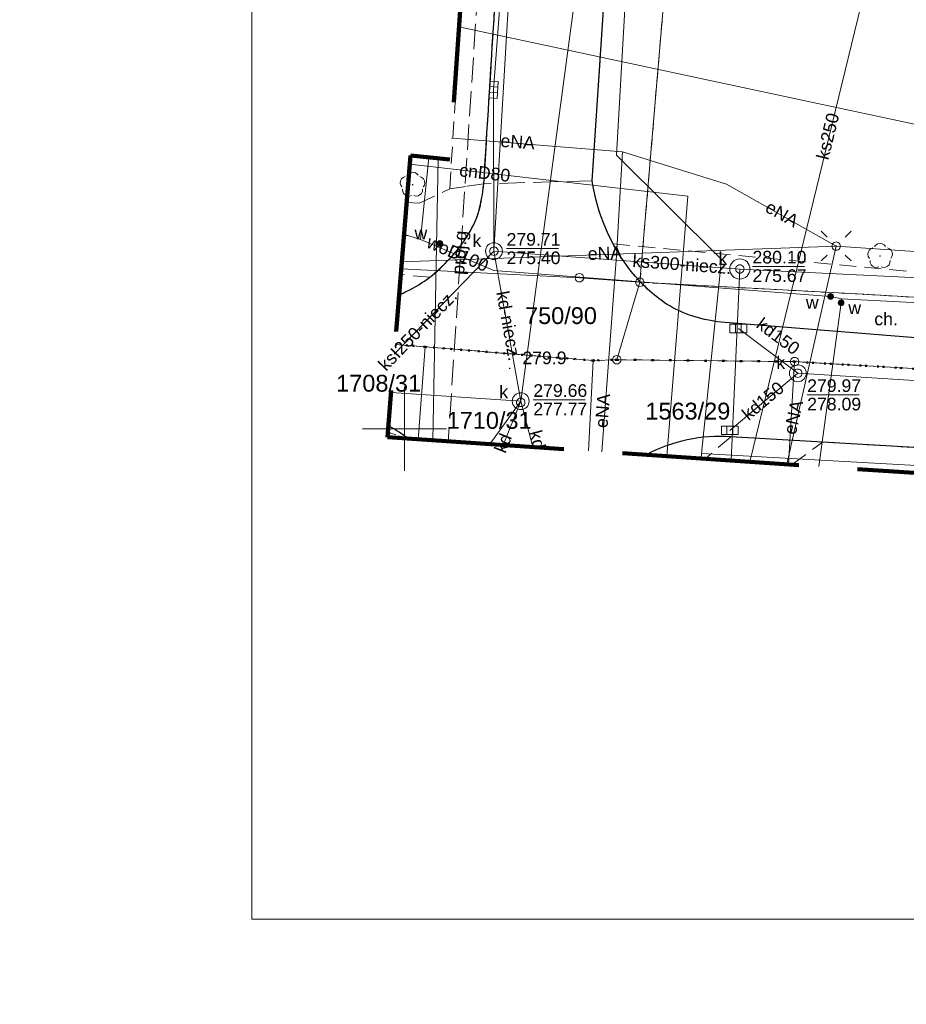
# Model space of a CAD drawing. Extents: x 0 to 6569664, y 0 to 5584502.
# Tile 4 of 64: x 6568227 to 6568280, y 5583916 to 5583974. Entities that reach past the tile are written whole.
import ezdxf
from ezdxf.enums import TextEntityAlignment as Align

# ---------------------------------------------------------------- set-up
doc = ezdxf.new("R2010")
doc.units = 0
doc.header["$PDSIZE"] = 0.75
for name, pattern in [('GAK', [3.5, 2, -0.7, 0.1, -0.7]), ('KROPK2', [1, 0.05, -0.95]), ('PRZER1-1', [1, 0.5, -0.5]), ('PRZER2-1', [1.5, 1, -0.5]), ('PRZER3-1', [2, 1.5, -0.5])]:
    doc.linetypes.add(name, pattern=pattern)
doc.layers.get('0').update_dxf_attribs({"linetype": 'CONTINUOUS'})
doc.layers.get('Defpoints').update_dxf_attribs({"linetype": 'CONTINUOUS'})
for name, color, linetype, lineweight in [('EGDE', 7, 'CONTINUOUS', 18), ('EGDE_O', 7, 'CONTINUOUS', 18), ('EGPG', 7, 'CONTINUOUS', 18), ('GESJAE', 7, 'CONTINUOUS', 50), ('GUPPRZ_O', 7, 'CONTINUOUS', 18), ('OTKC', 7, 'CONTINUOUS', 18), ('OTKC_O', 7, 'CONTINUOUS', 18), ('OTKJ', 7, 'CONTINUOUS', 18), ('OTKK', 7, 'CONTINUOUS', 25), ('OTRN', 7, 'CONTINUOUS', 13), ('OTRN_O', 7, 'CONTINUOUS', 13), ('ramka sekcji', 7, 'CONTINUOUS', 18), ('siec', 7, 'GAK', 70), ('SUEO', 7, 'CONTINUOUS', 18), ('SUPK', 7, 'CONTINUOUS', 18), ('SUPW', 7, 'CONTINUOUS', 18), ('SUPW_O', 7, 'CONTINUOUS', 18), ('zakres', 6, 'PRZER3-1', 106)]:
    doc.layers.add(name, color=color, linetype=linetype, lineweight=lineweight)
for name, color, linetype, lineweight, true_color in [('EGUG', 7, 'CONTINUOUS', 18, 0x008000), ('OTZL', 7, 'CONTINUOUS', 18, 0x008000), ('SUCP', 7, 'CONTINUOUS', 18, 0xd200d2), ('SUCP_O', 7, 'CONTINUOUS', 18, 0xd200d2), ('SUEP', 1, 'CONTINUOUS', 18, 0xff0000), ('SUEP_O', 1, 'CONTINUOUS', 18, 0xff0000), ('SUGP', 7, 'CONTINUOUS', 18, 0xbfbf00), ('SUGP_O', 7, 'CONTINUOUS', 18, 0xbfbf00), ('SUKK', 7, 'CONTINUOUS', 18, 0x803300), ('SUKP', 7, 'CONTINUOUS', 18, 0x803300), ('SUKP_O', 7, 'CONTINUOUS', 18, 0x803300), ('SUWP', 5, 'CONTINUOUS', 18, 0x0000ff), ('SUWP_O', 5, 'CONTINUOUS', 18, 0x0000ff), ('SUWW', 5, 'CONTINUOUS', 18, 0x0000ff), ('SUWW_O', 5, 'CONTINUOUS', 18, 0x0000ff)]:
    doc.layers.add(name, color=color, linetype=linetype, lineweight=lineweight, true_color=true_color)
doc.styles.add('Arial', font='arial.ttf')
doc.styles.add('GEO-INFO', font='arial.ttf')
doc.dimstyles.get("Standard").update_dxf_attribs({"dimtxt": 0.18, "dimasz": 0.18, "dimexe": 0.18, "dimexo": 0.0625, "dimgap": 0.09, "dimtad": 0, "dimtih": 1, "dimtoh": 1, "dimdec": 4, "dimzin": 0, "dimdsep": 46, "dimtxsty": 'Standard', "dimcen": 0.09, "dimadec": 0, "dimazin": 0, "dimtfac": 1, "dimtdec": 4, "dimtofl": 0, "dimtmove": 0, "dimatfit": 3, "dimfxl": 0, "dimtolj": 1, "dimtzin": 0, "dimarcsym": 0})

# ---------------------------------------------------------------- blocks, each defined once
blk = doc.blocks.new('D_GSPRDL1')
blk.add_hatch(color=0).paths.add_polyline_path([(0, -0.045), (0.013906, -0.042798), (0.02645, -0.036406), (0.036406, -0.02645), (0.042798, -0.013906), (0.045, 0), (0.042798, 0.013906), (0.036406, 0.02645), (0.02645, 0.036406), (0.013906, 0.042798), (0, 0.045), (-0.013906, 0.042798), (-0.02645, 0.036406), (-0.036406, 0.02645), (-0.042798, 0.013906), (-0.045, 0), (-0.042798, -0.013906), (-0.036406, -0.02645), (-0.02645, -0.036406), (-0.013906, -0.042798)])
at = {"color": 0}
for points in [[(-0.324277, 0.563333), (-0.240553, 0.662679), (-0.127956, 0.727494), (0, 0.75), (0.127956, 0.727494), (0.240553, 0.662679), (0.324277, 0.563333)], [(-0.635969, -0.134326), (-0.70458, -0.024001), (-0.731429, 0.103115), (-0.713292, 0.231763), (-0.652348, 0.346501), (-0.55591, 0.433559), (-0.435555, 0.482485)], [(0.435555, 0.482485), (0.55591, 0.433559), (0.652348, 0.346501), (0.713292, 0.231763), (0.731429, 0.103115), (0.70458, -0.024001), (0.635969, -0.134326)], [(-0.068773, -0.646351), (-0.194901, -0.677512), (-0.324092, -0.663766), (-0.440839, -0.606763), (-0.531129, -0.513345), (-0.584125, -0.394725), (-0.593465, -0.265141)], [(0.593465, -0.265141), (0.584125, -0.394725), (0.531129, -0.513345), (0.440839, -0.606763), (0.324092, -0.663766), (0.194901, -0.677512), (0.068773, -0.646351)]]:
    blk.add_lwpolyline(points, dxfattribs=at)
blk = doc.blocks.new('D_GSPWPN1')
blk.add_hatch(color=0).paths.add_polyline_path([(-0.045, 0), (-0.043467, -0.011647), (-0.038971, -0.0225), (-0.03182, -0.03182), (-0.0225, -0.038971), (-0.011647, -0.043467), (0, -0.045), (0.011647, -0.043467), (0.0225, -0.038971), (0.03182, -0.03182), (0.038971, -0.0225), (0.043467, -0.011647), (0.045, 0), (0.043467, 0.011647), (0.038971, 0.0225), (0.03182, 0.03182), (0.0225, 0.038971), (0.011647, 0.043467), (0, 0.045), (-0.011647, 0.043467), (-0.0225, 0.038971), (-0.03182, 0.03182), (-0.038971, 0.0225), (-0.043467, 0.011647)])
blk = doc.blocks.new('D_GUPWZA1')
blk.add_hatch(color=0).paths.add_polyline_path([(-0.2, 0), (-0.193185, -0.051764), (-0.173205, -0.1), (-0.141421, -0.141421), (-0.1, -0.173205), (-0.051764, -0.193185), (0, -0.2), (0.051764, -0.193185), (0.1, -0.173205), (0.141421, -0.141421), (0.173205, -0.1), (0.193185, -0.051764), (0.2, 0), (0.193185, 0.051764), (0.173205, 0.1), (0.141421, 0.141421), (0.1, 0.173205), (0.051764, 0.193185), (0, 0.2), (-0.051764, 0.193185), (-0.1, 0.173205), (-0.141421, 0.141421), (-0.173205, 0.1), (-0.193185, 0.051764)])
blk = doc.blocks.new('D_GUPIWZ1_1')
at = {"color": 0}
blk.add_lwpolyline([(0, 0.25), (0.064705, 0.241481), (0.125, 0.216506), (0.176777, 0.176777), (0.216506, 0.125), (0.241481, 0.064705), (0.25, 0), (0.241481, -0.064705), (0.216506, -0.125), (0.176777, -0.176777), (0.125, -0.216506), (0.064705, -0.241481), (0, -0.25), (-0.064705, -0.241481), (-0.125, -0.216506), (-0.176777, -0.176777), (-0.216506, -0.125), (-0.241481, -0.064705), (-0.25, 0), (-0.241481, 0.064705), (-0.216506, 0.125), (-0.176777, 0.176777), (-0.125, 0.216506), (-0.064705, 0.241481)], close=True, dxfattribs=at)
blk = doc.blocks.new('D_GUPKKS1')
at = {"color": 0}
blk.add_lwpolyline([(0.5, -0.25), (-0.5, -0.25), (-0.5, 0.25), (0.5, 0.25)], close=True, dxfattribs=at)
for points in [[(-0.175, -0.25), (-0.175, 0.25)], [(0.175, -0.25), (0.175, 0.25)]]:
    blk.add_lwpolyline(points, dxfattribs=at)
blk = doc.blocks.new('D_GEPPGD1_1')
at = {"color": 0}
blk.add_lwpolyline([(0, 0.25), (0.077254, 0.237764), (0.146946, 0.202254), (0.202254, 0.146946), (0.237764, 0.077254), (0.25, 0), (0.237764, -0.077254), (0.202254, -0.146946), (0.146946, -0.202254), (0.077254, -0.237764), (0, -0.25), (-0.077254, -0.237764), (-0.146946, -0.202254), (-0.202254, -0.146946), (-0.237764, -0.077254), (-0.25, 0), (-0.237764, 0.077254), (-0.202254, 0.146946), (-0.146946, 0.202254), (-0.077254, 0.237764)], close=True, dxfattribs=at)
blk = doc.blocks.new('D_GEPPGD1_2')
blk.add_hatch(color=0).paths.add_polyline_path([(0, -0.045), (0.013906, -0.042798), (0.02645, -0.036406), (0.036406, -0.02645), (0.042798, -0.013906), (0.045, 0), (0.042798, 0.013906), (0.036406, 0.02645), (0.02645, 0.036406), (0.013906, 0.042798), (0, 0.045), (-0.013906, 0.042798), (-0.02645, 0.036406), (-0.036406, 0.02645), (-0.042798, 0.013906), (-0.045, 0), (-0.042798, -0.013906), (-0.036406, -0.02645), (-0.02645, -0.036406), (-0.013906, -0.042798)])
blk = doc.blocks.new('D_GUPELA2')
blk.add_hatch(color=0).paths.add_polyline_path([(-0.001087, 0.044987), (0.011881, 0.043403), (0.021281, 0.03965), (0.030065, 0.033482), (0.038133, 0.023893), (0.043117, 0.012881), (0.044986, 0.001113), (0.044323, -0.007777), (0.040557, -0.019497), (0.033417, -0.030138), (0.024849, -0.037517), (0.013788, -0.042836), (0.002013, -0.044955), (-0.00982, -0.043916), (-0.020466, -0.040077), (-0.029541, -0.033946), (-0.036867, -0.025804), (-0.04187, -0.01649), (-0.04461, -0.005909), (-0.044532, 0.006476), (-0.041285, 0.017903), (-0.034764, 0.028574), (-0.024479, 0.03776), (-0.013449, 0.042943)])
at = {"color": 0}
for points in [[(-0.883883, 0.883883), (-0.53033, 0.53033)], [(0.883883, 0.883883), (0.53033, 0.53033)], [(-0.883883, -0.883883), (-0.53033, -0.53033)], [(0.883883, -0.883883), (0.53033, -0.53033)]]:
    blk.add_lwpolyline(points, dxfattribs=at)
blk = doc.blocks.new('D_GUPELA1')
at = {"color": 0}
blk.add_lwpolyline([(0, 0.25), (0.064705, 0.241481), (0.125, 0.216506), (0.176777, 0.176777), (0.216506, 0.125), (0.241481, 0.064705), (0.25, 0), (0.241481, -0.064705), (0.216506, -0.125), (0.176777, -0.176777), (0.125, -0.216506), (0.064705, -0.241481), (0, -0.25), (-0.064705, -0.241481), (-0.125, -0.216506), (-0.176777, -0.176777), (-0.216506, -0.125), (-0.241481, -0.064705), (-0.25, 0), (-0.241481, 0.064705), (-0.216506, 0.125), (-0.176777, 0.176777), (-0.125, 0.216506), (-0.064705, 0.241481)], close=True, dxfattribs=at)
blk = doc.blocks.new('*D45')
at = {"layer": 'Defpoints', "color": 0}
for p in [(6568647.5, 5584150), (6568650, 5584150), (0, 0)]:
    blk.add_point(p, dxfattribs=at)
at = {"layer": 'ramka sekcji', "color": 0, "lineweight": -2}
blk.add_line((6568649.938, 5584150), (6568647.5, 5584150), dxfattribs=at)
at = {"layer": 'ramka sekcji', "color": 0, "insert": (6568644.106, 5584150), "char_height": 0.75, "attachment_point": 5, "style": 'GEO-INFO'}
blk.add_mtext('\\A1;5584150.0000', dxfattribs=at)
blk = doc.blocks.new('*D46')
at = {"layer": 'Defpoints', "color": 0}
for p in [(6568650, 5584152.5), (6568650, 5584150), (0, 0)]:
    blk.add_point(p, dxfattribs=at)
at = {"layer": 'ramka sekcji', "color": 0, "lineweight": -2}
blk.add_line((6568650, 5584150.062), (6568650, 5584152.5), dxfattribs=at)
at = {"layer": 'ramka sekcji', "color": 0, "insert": (6568650, 5584155.896), "char_height": 0.75, "attachment_point": 5, "rotation": 90, "style": 'GEO-INFO'}
blk.add_mtext('\\A1;6568650.0000', dxfattribs=at)
blk = doc.blocks.new('*D47')
at = {"layer": 'Defpoints', "color": 0}
for p in [(6568250, 5584200), (6568252.5, 5584200), (0, 0)]:
    blk.add_point(p, dxfattribs=at)
at = {"layer": 'ramka sekcji', "color": 0, "lineweight": -2}
blk.add_line((6568250.062, 5584200), (6568252.5, 5584200), dxfattribs=at)
at = {"layer": 'ramka sekcji', "color": 0, "insert": (6568255.894, 5584200), "char_height": 0.75, "attachment_point": 5, "style": 'GEO-INFO'}
blk.add_mtext('\\A1;5584200.0000', dxfattribs=at)
blk = doc.blocks.new('*D48')
at = {"layer": 'Defpoints', "color": 0}
for p in [(6568250, 5584202.5), (6568250, 5584200), (0, 0)]:
    blk.add_point(p, dxfattribs=at)
at = {"layer": 'ramka sekcji', "color": 0, "lineweight": -2}
blk.add_line((6568250, 5584200.062), (6568250, 5584202.5), dxfattribs=at)
at = {"layer": 'ramka sekcji', "color": 0, "insert": (6568250, 5584205.896), "char_height": 0.75, "attachment_point": 5, "rotation": 90, "style": 'GEO-INFO'}
blk.add_mtext('\\A1;6568250.0000', dxfattribs=at)

msp = doc.modelspace()

# ---------------------------------------------------------------- linework, layer by layer
at = {"layer": 'EGDE', "linetype": 'Continuous', "elevation": 10.22}
for points in [[(6568313.01263, 5584273.831), (6568310.11, 5584225.76), (6568304.98, 5584210.19), (6568294.18308, 5584175.87843), (6568288.97096, 5584157.39984), (6568285.97392, 5584140.08989), (6568280.79901, 5584114.07121), (6568278.61678, 5584101.82214), (6568277.46122, 5584095.26675), (6568274.3496, 5584077.53529), (6568271.58328, 5584050.08752), (6568268.42617, 5584011.06381), (6568263.9809, 5583958.70246)], [(6568249.79986, 5583959.50681), (6568260.38712, 5583958.97618), (6568263.9809, 5583958.70246), (6568262.61008, 5583954.10444), (6568261.2106, 5583954.0564), (6568251.21944, 5583954.86774), (6568249.43294, 5583955.01221)], [(6568263.9809, 5583958.70246), (6568260.38712, 5583958.97618), (6568249.79986, 5583959.50681)], [(6568250.80231, 5583949.3752), (6568251.21944, 5583954.86774), (6568249.43294, 5583955.01221)], [(6568250.80231, 5583949.3752), (6568251.21944, 5583954.86774), (6568261.2106, 5583954.0564), (6568260.92788, 5583948.69127)], [(6568260.92788, 5583948.69127), (6568261.2106, 5583954.0564)], [(6568261.2106, 5583954.0564), (6568262.61008, 5583954.10444), (6568273.1723, 5583953.99051), (6568272.80464, 5583947.88906)], [(6568272.80464, 5583947.88906), (6568273.1723, 5583953.99051)], [(6568273.1723, 5583953.99051), (6568292.84874, 5583952.82392), (6568292.46984, 5583946.56078)]]:
    msp.add_lwpolyline(points, dxfattribs=at)
for points in [[(6568295.92847, 5583986.21622), (6568294.32233, 5583957.98331), (6568294.26523, 5583956.9825), (6568277.26098, 5583957.9935), (6568263.9809, 5583958.70246), (6568268.42617, 5584011.06381), (6568271.58328, 5584050.08752), (6568274.3496, 5584077.53529), (6568277.46122, 5584095.26675), (6568302.13672, 5584090.3243), (6568300.13923, 5584056.76596)], [(6568263.9809, 5583958.70246), (6568277.26098, 5583957.9935), (6568294.26523, 5583956.9825), (6568293.66008, 5583952.72437), (6568292.84874, 5583952.82392), (6568273.1723, 5583953.99051), (6568262.61008, 5583954.10444)]]:
    msp.add_lwpolyline(points, close=True, dxfattribs=at)
at = {"layer": 'EGUG', "linetype": 'PRZER1-1', "lineweight": 18, "elevation": 10.08}
for points in [[(6568482.90911, 5583944.55214), (6568370.44353, 5583952.88368), (6568294.32233, 5583957.98331), (6568294.26523, 5583956.9825), (6568277.26098, 5583957.9935), (6568263.9809, 5583958.70246), (6568268.42617, 5584011.06381), (6568271.58328, 5584050.08752), (6568274.3496, 5584077.53529), (6568277.46122, 5584095.26675), (6568302.13672, 5584090.3243), (6568320.72616, 5584086.59352), (6568329.45932, 5584084.84591), (6568374.48985, 5584081.95589), (6568374.92948, 5584088.19204), (6568375.19, 5584092.43), (6568377.65, 5584132.3), (6568371.2, 5584132.71), (6568369.87809, 5584134.81056), (6568369.45834, 5584137.11533), (6568375.25714, 5584238.8479), (6568377.54509, 5584242.89769)], [(6568277.46122, 5584095.26675), (6568274.3496, 5584077.53529), (6568271.58328, 5584050.08752), (6568268.42617, 5584011.06381), (6568263.9809, 5583958.70246), (6568277.26098, 5583957.9935), (6568294.26523, 5583956.9825), (6568294.32233, 5583957.98331), (6568370.44353, 5583952.88368), (6568482.90911, 5583944.55214)], [(6568593.99258, 5583935.5803), (6568581.68298, 5583936.28424), (6568555.7519, 5583937.77022), (6568518.83334, 5583939.77466), (6568501.75009, 5583940.70461), (6568484.61672, 5583941.64391), (6568470.18479, 5583942.48802), (6568455.74272, 5583943.342), (6568440.05974, 5583944.25999), (6568422.02493, 5583945.3077), (6568384.89553, 5583947.37946), (6568347.08402, 5583949.61245), (6568329.64942, 5583950.6479), (6568293.66008, 5583952.72437), (6568292.84874, 5583952.82392), (6568273.1723, 5583953.99051), (6568262.61008, 5583954.10444), (6568261.2106, 5583954.0564), (6568251.21944, 5583954.86774), (6568249.43294, 5583955.01221)], [(6568249.43294, 5583955.01221), (6568251.21944, 5583954.86774), (6568261.2106, 5583954.0564), (6568262.61008, 5583954.10444), (6568273.1723, 5583953.99051), (6568292.84874, 5583952.82392), (6568293.66008, 5583952.72437), (6568329.64942, 5583950.6479), (6568347.08402, 5583949.61245), (6568384.89553, 5583947.37946), (6568422.02493, 5583945.3077), (6568440.05974, 5583944.25999), (6568455.74272, 5583943.342), (6568470.18479, 5583942.48802), (6568484.61672, 5583941.64391), (6568501.75009, 5583940.70461), (6568518.83334, 5583939.77466), (6568555.7519, 5583937.77022), (6568581.68298, 5583936.28424), (6568593.99258, 5583935.5803)], [(6568249.00806, 5583949.80751), (6568250.10718, 5583949.42215)], [(6568250.10718, 5583949.42215), (6568249.00806, 5583949.80751)]]:
    msp.add_lwpolyline(points, dxfattribs=at)
at = {"layer": 'GESJAE', "linetype": 'KROPK2', "lineweight": 50, "elevation": 10.22}
for points in [[(6568593.99258, 5583935.5803), (6568581.68298, 5583936.28424), (6568555.7519, 5583937.77022), (6568518.83334, 5583939.77466), (6568501.75009, 5583940.70461), (6568484.61672, 5583941.64391), (6568470.18479, 5583942.48802), (6568455.74272, 5583943.342), (6568440.05974, 5583944.25999), (6568422.02493, 5583945.3077), (6568384.89553, 5583947.37946), (6568347.08402, 5583949.61245), (6568329.64942, 5583950.6479), (6568293.66008, 5583952.72437), (6568292.84874, 5583952.82392), (6568273.1723, 5583953.99051), (6568262.61008, 5583954.10444), (6568261.2106, 5583954.0564), (6568251.21944, 5583954.86774), (6568249.43294, 5583955.01221)], [(6568249.43294, 5583955.01221), (6568251.21944, 5583954.86774), (6568261.2106, 5583954.0564), (6568262.61008, 5583954.10444), (6568273.1723, 5583953.99051), (6568292.84874, 5583952.82392), (6568293.66008, 5583952.72437), (6568329.64942, 5583950.6479), (6568347.08402, 5583949.61245), (6568384.89553, 5583947.37946), (6568422.02493, 5583945.3077), (6568440.05974, 5583944.25999), (6568455.74272, 5583943.342), (6568470.18479, 5583942.48802), (6568484.61672, 5583941.64391), (6568501.75009, 5583940.70461), (6568518.83334, 5583939.77466), (6568555.7519, 5583937.77022), (6568581.68298, 5583936.28424), (6568593.99258, 5583935.5803)]]:
    msp.add_lwpolyline(points, dxfattribs=at)
at = {"layer": 'GUPPRZ_O', "linetype": 'Continuous', "lineweight": 13, "elevation": 10.8, "flags": 128}
for points in [[(6568256.06, 5583960.70554), (6568259.14, 5583960.70554)], [(6568270.67187, 5583959.6486), (6568273.75187, 5583959.6486)], [(6568273.92038, 5583952.01712), (6568277.00038, 5583952.01712)], [(6568257.65, 5583951.72554), (6568260.73, 5583951.72554)]]:
    msp.add_lwpolyline(points, dxfattribs=at)
at = {"layer": 'OTKC', "linetype": 'PRZER2-1', "lineweight": 18, "elevation": 10.18}
for points in [[(6568255.13861, 5584002.14116, -0.01334206), (6568255.42, 5584001.76, -0.05908629), (6568256.18, 5584000.44, -0.11400646), (6568256.72, 5583997.13), (6568255.79, 5583982), (6568254.8, 5583966.02), (6568254.71, 5583964.55), (6568252.68, 5583964.26), (6568253.82, 5583982.23), (6568255.38, 5583997.6), (6568254.91454, 5583998.82088)], [(6568250.12057, 5583963.43545), (6568250.87656, 5583963.39521), (6568252.68, 5583964.26), (6568254.71, 5583964.55, -0.0165862), (6568254.59, 5583963.76, -0.05399036), (6568254.32, 5583962.62, -0.04959622), (6568253.63, 5583961.29, -0.07109688), (6568251.5, 5583959.01), (6568249.77142, 5583959.15845)]]:
    msp.add_lwpolyline(points, format="xyb", dxfattribs=at)
msp.add_lwpolyline([(6568268.81, 5583956.34, -0.11600079), (6568265.57, 5583957.41, -0.12527979), (6568262.39, 5583960.99), (6568294.32, 5583958.02, -0.17096594), (6568289.71, 5583954.65)], format="xyb", close=True, dxfattribs=at)
msp.add_lwpolyline([(6568273.03048, 5583947.8738), (6568274.83854, 5583949.21025), (6568269.39, 5583949.53), (6568267.84975, 5583948.22373)], dxfattribs=at)
at = {"layer": 'OTKJ', "linetype": 'PRZER3-1', "lineweight": 18, "elevation": 10.18}
msp.add_lwpolyline([(6568273.31, 5584093.29), (6568269.75, 5584068.54), (6568268.21, 5584056.6), (6568265.58, 5584031.75), (6568261.14, 5583964.74), (6568254.71, 5583964.55), (6568254.8, 5583966.02), (6568255.79, 5583982), (6568256.72, 5583997.13, 0.06243338), (6568256.61, 5583998.98, 0.05904139), (6568256.18, 5584000.44, 0.0563499), (6568255.13864, 5584002.14169)], format="xyb", dxfattribs=at)
msp.add_lwpolyline([(6568390.98789, 5583941.71091), (6568361.96, 5583943.6), (6568345.31, 5583944.72), (6568344.62, 5583944.76), (6568343.37, 5583944.84), (6568312.52, 5583946.82), (6568294.95, 5583948.03), (6568274.83854, 5583949.21025), (6568269.39, 5583949.53)], dxfattribs=at)
at = {"layer": 'OTKK', "linetype": 'Continuous', "lineweight": 25, "elevation": 10.18}
for points in [[(6568366.17994, 5583966.25595), (6568362.14, 5583966.51), (6568313.68, 5583969.67), (6568310.89, 5583969.83), (6568296.58, 5583970.72), (6568295.74, 5583961.67, -0.29217785), (6568289.71, 5583954.65), (6568268.81, 5583956.34, -0.11600079), (6568265.57, 5583957.41, -0.07423973), (6568263.46, 5583959.35, -0.12887514), (6568261.14, 5583964.74), (6568265.58, 5584031.75), (6568268.21, 5584056.6), (6568269.75, 5584068.54), (6568273.31, 5584093.29, -0.47390876), (6568276.89, 5584095.36), (6568330.51, 5584084.83)], [(6568249.67183, 5583957.93857, 0.01624603), (6568250.14, 5583958.17, 0.09867863), (6568252.67, 5583960.1, 0.10046338), (6568254.32, 5583962.62, 0.04092811), (6568254.71, 5583964.55, -0.0003626), (6568255.79, 5583982), (6568256.72, 5583997.13, 0.11400646), (6568256.18, 5584000.44, 0.0563499), (6568255.13864, 5584002.14169)], [(6568250.22376, 5583949.41427, 0.04032929), (6568249.12, 5583950.14, 0.00212239), (6568249.03801, 5583950.17439)], [(6568298.05683, 5583946.18341, 0.17333578), (6568294.95, 5583948.03), (6568269.39, 5583949.53, 0.14058133), (6568264.35766, 5583948.4596)]]:
    msp.add_lwpolyline(points, format="xyb", dxfattribs=at)
at = {"layer": 'ramka sekcji'}
for q in [(6568250, 5583952.5), (6568247.5, 5583950), (6568250, 5583947.5), (6568252.5, 5583950)]:
    msp.add_line((6568250, 5583950), q, dxfattribs=at)
at = {"layer": 'siec', "linetype": 'ByBlock', "lineweight": 20}
msp.add_lwpolyline([(6568734.39713, 5584289.91756), (6568240.9245, 5584289.91756), (6568240.9245, 5583920.87902), (6568734.39713, 5583920.87902)], close=True, dxfattribs=at)
at = {"layer": 'SUCP', "linetype": 'Continuous', "lineweight": 18, "elevation": 10.14}
for points in [[(6568284.92015, 5583967.10646), (6568253.2317, 5583973.88449)], [(6568250.30709, 5583965.7203), (6568266.82437, 5583963.82629), (6568265.58658, 5583948.3766)]]:
    msp.add_lwpolyline(points, dxfattribs=at)
at = {"layer": 'SUEP', "linetype": 'Continuous', "lineweight": 18, "elevation": 10.14}
for points in [[(6568256.17146, 5584017.44607), (6568256.4417, 5584017.54991), (6568265.27821, 5584017.09372), (6568264.0933, 5583992.64655), (6568262.58344, 5583966.25504), (6568268.82381, 5583960.05496), (6568267.64219, 5583948.53883)], [(6568252.78523, 5583967.26864), (6568253.0999, 5583967.25294)], [(6568262.95082, 5583966.45979), (6568253.0999, 5583967.25294)], [(6568261.7192, 5583948.63782), (6568262.60028, 5583960.29479), (6568262.95082, 5583966.45979)], [(6568262.95082, 5583966.45979), (6568269.13602, 5583964.53933), (6568275.64401, 5583960.85289)], [(6568275.64401, 5583960.85289), (6568249.8336, 5583959.92012)], [(6568275.64401, 5583960.85289), (6568272.71545, 5583947.89508)], [(6568373.5, 5583954.14), (6568348.4865, 5583955.94402), (6568332.19594, 5583956.98221), (6568302.73068, 5583959.01073), (6568275.64401, 5583960.85289)], [(6568267.64219, 5583948.53883), (6568267.63063, 5583948.23853)], [(6568473.29386, 5583934.34709), (6568473.16984, 5583934.35584), (6568449.33485, 5583936.15886), (6568422.479, 5583938.01297), (6568402.73022, 5583939.35862), (6568381.74001, 5583940.80828), (6568355.01339, 5583942.72407), (6568327.45479, 5583944.78916), (6568298.14637, 5583946.83171), (6568267.64219, 5583948.53883)]]:
    msp.add_lwpolyline(points, dxfattribs=at)
at = {"layer": 'SUGP', "linetype": 'PRZER3-1', "lineweight": 18, "elevation": 10.14}
msp.add_lwpolyline([(6568257.44636, 5584016.26156), (6568255.7306, 5583997.21539), (6568254.34893, 5583976.05089), (6568252.59814, 5583949.2539)], dxfattribs=at)
at = {"layer": 'SUGP', "linetype": 'Continuous', "lineweight": 18, "elevation": 10.14}
msp.add_lwpolyline([(6568251.68896, 5583949.31531), (6568251.99206, 5583966.06624)], dxfattribs=at)
at = {"layer": 'SUKP', "linetype": 'Continuous', "lineweight": 18, "elevation": 10.14}
for points in [[(6568257.98176, 5584005.91885), (6568255.28, 5583970.14), (6568255.31, 5583960.55)], [(6568257.98176, 5584005.91885), (6568255.31, 5583960.55)], [(6568256.90154, 5583951.64498), (6568263.59834, 5584001.56087)], [(6568270.51129, 5583948.04396), (6568280.7, 5583989.84)], [(6568249.38499, 5583954.42476), (6568255.31, 5583960.55)], [(6568255.31, 5583960.55), (6568269.92187, 5583959.49306)], [(6568256.90154, 5583951.64498), (6568255.31, 5583960.55)], [(6568269.40276, 5583948.11884), (6568269.92187, 5583959.49306)], [(6568269.92187, 5583959.49306), (6568314.42, 5583957.33), (6568338.5, 5583955.97), (6568375.87, 5583953.7)], [(6568269.83, 5583955.96), (6568273.36, 5583953.3)], [(6568269.32, 5583949.91), (6568273.36, 5583953.3)], [(6568273.36, 5583953.3), (6568290.63687, 5583952.20966)], [(6568249.19995, 5583952.15818), (6568256.90154, 5583951.64498)], [(6568255.06985, 5583949.08695), (6568256.90154, 5583951.64498)], [(6568255.8615, 5583949.03347), (6568256.90154, 5583951.64498)], [(6568256.90154, 5583951.64498), (6568257.62631, 5583948.91427)]]:
    msp.add_lwpolyline(points, dxfattribs=at)
at = {"layer": 'SUPK', "linetype": 'Continuous', "lineweight": 18, "elevation": 10.14}
for points in [[(6568255.31, 5583960.05, -1), (6568255.31, 5583961.05, -1)], [(6568269.92187, 5583958.89306, -1), (6568269.92187, 5583960.09306, -1)], [(6568273.36, 5583952.8, -1), (6568273.36, 5583953.8, -1)], [(6568256.90154, 5583951.14498, -1), (6568256.90154, 5583952.14498, -1)]]:
    msp.add_lwpolyline(points, format="xyb", close=True, dxfattribs=at)
at = {"layer": 'SUWP', "linetype": 'Continuous', "lineweight": 18, "elevation": 10.14}
for points in [[(6568250.94738, 5583961.24964), (6568251.43756, 5583966.12427)], [(6568249.96191, 5583961.4919), (6568250.19482, 5583961.47751), (6568250.94738, 5583961.24964)], [(6568250.94738, 5583961.24964), (6568255.31129, 5583959.40081)], [(6568255.31129, 5583959.40081), (6568275.31, 5583957.86), (6568275.95446, 5583957.71664), (6568311.65073, 5583955.87641)], [(6568275.95446, 5583957.71664), (6568275.93743, 5583957.48641), (6568274.61607, 5583947.7667)]]:
    msp.add_lwpolyline(points, dxfattribs=at)
at = {"layer": 'zakres', "ltscale": 7}
msp.add_lwpolyline([(6568306.59555, 5584258.01123), (6568299.2612, 5584234.56823), (6568280.6299, 5584172.98146), (6568276.44824, 5584154.31965), (6568267.58948, 5584107.60505), (6568261.88828, 5584068.50066), (6568256.46359, 5584021.7748), (6568252.69909, 5583965.99225), (6568250.34937, 5583966.23815), (6568248.9828, 5583949.49809), (6568593.23088, 5583926.24598), (6568594.73885, 5583944.72564), (6568600.03506, 5583944.48551), (6568601.93947, 5583972.41355), (6568624.21788, 5583971.15638)], dxfattribs=at)

# ---------------------------------------------------------------- block references
at = {"layer": 'EGPG', "linetype": 'Continuous', "lineweight": 18}
for name, p in [('D_GEPPGD1_1', (6568260.38712, 5583958.97618, 10.24)), ('D_GEPPGD1_1', (6568263.9809, 5583958.70246, 10.24)), ('D_GEPPGD1_2', (6568277.26098, 5583957.9935, 10.24)), ('D_GEPPGD1_2', (6568251.21944, 5583954.86774, 10.24)), ('D_GEPPGD1_1', (6568262.61008, 5583954.10444, 10.24)), ('D_GEPPGD1_1', (6568273.1723, 5583953.99051, 10.24)), ('D_GEPPGD1_2', (6568261.2106, 5583954.0564, 10.24))]:
    msp.add_blockref(name, p, dxfattribs=at)
at = {"layer": 'OTRN', "linetype": 'Continuous', "lineweight": 13}
msp.add_blockref('D_GSPWPN1', (6568256.25, 5583953.59, 10.08), dxfattribs=at)
at = {"layer": 'OTZL', "linetype": 'Continuous', "lineweight": 18}
for p in [(6568250.47563, 5583964.49826, 10.12), (6568278.25, 5583960.26, 10.12)]:
    msp.add_blockref('D_GSPRDL1', p, dxfattribs=at)
at = {"layer": 'SUEO', "linetype": 'Continuous', "lineweight": 18}
for name, p in [('D_GUPELA2', (6568275.64401, 5583960.85289, 10.15)), ('D_GUPELA1', (6568275.64401, 5583960.85289, 10.16))]:
    msp.add_blockref(name, p, dxfattribs=at)
at = {"layer": 'SUKK', "linetype": 'Continuous', "lineweight": 18, "rotation": 86.1956932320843}
msp.add_blockref('D_GUPKKS1', (6568255.28, 5583970.14, 10.16), dxfattribs=at)
at = {"layer": 'SUKK', "linetype": 'Continuous', "lineweight": 18}
for p in [(6568269.83, 5583955.96, 10.16), (6568269.32, 5583949.91, 10.16)]:
    msp.add_blockref('D_GUPKKS1', p, dxfattribs=at)
at = {"layer": 'SUPW', "linetype": 'Continuous', "lineweight": 18}
for p in [(6568255.31, 5583960.55, 10.18), (6568269.92187, 5583959.49306, 10.18), (6568273.36, 5583953.3, 10.18), (6568256.9, 5583951.57, 10.18)]:
    msp.add_blockref('D_GUPIWZ1_1', p, dxfattribs=at)
at = {"layer": 'SUWW', "linetype": 'Continuous', "lineweight": 18}
for p in [(6568252.09867, 5583961.00743, 10.16), (6568275.31, 5583957.86, 10.16), (6568275.93743, 5583957.48641, 10.16)]:
    msp.add_blockref('D_GUPWZA1', p, dxfattribs=at)

# ---------------------------------------------------------------- texts
at = {"layer": 'EGDE_O', "linetype": 'Continuous', "style": 'Arial'}
for s, p in [('750/90', (6568259.29323, 5583956.22419, 10.8)), ('1708/31', (6568248.4599, 5583952.20749, 10.8)), ('1563/29', (6568266.82937, 5583950.55258, 10.8)), ('1710/31', (6568255.0249, 5583950, 10.8))]:
    msp.add_text(s, height=1, dxfattribs=at).set_placement(p, align=Align.CENTER)
at = {"layer": 'GUPPRZ_O', "linetype": 'Continuous', "lineweight": 0, "style": 'Arial'}
for s, p in [('279.71', (6568256.06, 5583960.87804, 10.8)), ('280.10', (6568270.67187, 5583959.8211, 10.8)), ('275.40', (6568256.06, 5583959.78304, 10.8)), ('275.67', (6568270.67187, 5583958.7261, 10.8)), ('279.66', (6568257.65, 5583951.89804, 10.8)), ('279.97', (6568273.92038, 5583952.18962, 10.8)), ('278.09', (6568273.92038, 5583951.09462, 10.8)), ('277.77', (6568257.65, 5583950.80304, 10.8))]:
    msp.add_text(s, height=0.75, dxfattribs=at).set_placement(p)
at = {"layer": 'OTKC_O', "linetype": 'Continuous', "lineweight": 0, "style": 'Arial'}
msp.add_text('ch.', height=0.75, dxfattribs=at).set_placement((6568278.60613, 5583956.15023, 10.8), align=Align.CENTER)
at = {"layer": 'OTRN_O', "linetype": 'Continuous', "lineweight": 0, "style": 'Arial'}
msp.add_text('279.9', height=0.75, dxfattribs=at).set_placement((6568257, 5583953.84, 10.8))
at = {"layer": 'SUCP_O', "linetype": 'Continuous', "lineweight": 0, "style": 'Arial'}
msp.add_text('cnD80', height=0.75, rotation=353.458575, dxfattribs=at).set_placement((6568254.72739, 5583964.83425, 10.8), align=Align.CENTER)
at = {"layer": 'SUEP_O', "linetype": 'Continuous', "lineweight": 0, "style": 'Arial'}
for rotation, p in [(355.396771, (6568256.69503, 5583966.67404, 10.8)), (330.4706743, (6568272.24537, 5583962.44075, 10.8)), (2.0697285, (6568261.9176, 5583960.06316, 10.8)), (85.6775824, (6568262.13119, 5583951.04368, 10.8)), (77.2647018, (6568273.45877, 5583950.601, 10.8))]:
    msp.add_text('eNA', height=0.75, rotation=rotation, dxfattribs=at).set_placement(p, align=Align.CENTER)
at = {"layer": 'SUGP_O', "linetype": 'Continuous', "lineweight": 0, "style": 'Arial'}
msp.add_text('proj.g', height=0.75, rotation=86.2618641, dxfattribs=at).set_placement((6568253.62317, 5583960.44122, 10.8), align=Align.CENTER)
at = {"layer": 'SUKP_O', "linetype": 'Continuous', "lineweight": 0, "style": 'Arial'}
for s, rotation, p in [('ks250', 76.3000605, (6568275.50513, 5583967.29049, 10.8)), ('ks300-niecz.', 355.8627401, (6568266.45497, 5583959.40351, 10.8)), ('ksI250-niecz.', 45.9518908, (6568251.04729, 5583955.5998, 10.8)), ('kd-niecz.', 280.1331091, (6568255.81687, 5583956.04586, 10.8)), ('kd150', 323.0004725, (6568271.97498, 5583955.20525, 10.8)), ('kd150', 40.0003098, (6568271.52865, 5583951.38018, 10.8)), ('kd', 68.2850248, (6568256.19438, 5583949.01099, 10.8)), ('kd', 284.8645314, (6568257.53477, 5583949.25916, 10.8))]:
    msp.add_text(s, height=0.75, rotation=rotation, dxfattribs=at).set_placement(p, align=Align.CENTER)
at = {"layer": 'SUPW_O', "linetype": 'Continuous', "lineweight": 0, "style": 'Arial'}
for p in [(6568254.56, 5583960.8, 10.8), (6568269.17187, 5583959.74306, 10.8), (6568272.61, 5583953.55, 10.8), (6568256.15, 5583951.82, 10.8)]:
    msp.add_text('k', height=0.75, dxfattribs=at).set_placement(p, align=Align.RIGHT)
at = {"layer": 'SUWP_O', "linetype": 'Continuous', "lineweight": 0, "style": 'Arial'}
msp.add_text('woD100', height=0.75, rotation=337.0393646, dxfattribs=at).set_placement((6568253.01485, 5583960.055, 10.8), align=Align.CENTER)
at = {"layer": 'SUWW_O', "linetype": 'Continuous', "lineweight": 0, "style": 'Arial'}
for p in [(6568251.34867, 5583961.25743, 10.8), (6568274.60056, 5583957.12942, 10.8), (6568277.12298, 5583956.81105, 10.8)]:
    msp.add_text('w', height=0.75, dxfattribs=at).set_placement(p, align=Align.RIGHT)

# ---------------------------------------------------------------- dimensions: what is measured, and where the dimension line sits
at = {"layer": 'ramka sekcji'}
for feature_location, offset, dtype, picture, middle in [((6568250, 5584200), (0, 2.5), 1, '*D48', (6568250, 5584205.8956787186)), ((6568250, 5584200), (2.5, 0), 0, '*D47', (6568255.8936323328, 5584200)), ((6568650, 5584150), (0, 2.5), 1, '*D46', (6568650, 5584155.8956787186)), ((6568650, 5584150), (-2.5, 0), 0, '*D45', (6568644.1063676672, 5584150))]:
    dim = msp.add_ordinate_dim(feature_location=feature_location, offset=offset, dtype=dtype, origin=(0, 0), dimstyle='Standard', override={"dimtxt": 0.75, "dimtxsty": 'GEO-INFO'}, dxfattribs=at)
    dim.commit()
    dim.dimension.update_dxf_attribs({"geometry": picture, "text_midpoint": middle})

doc.saveas('drawing.dxf')
